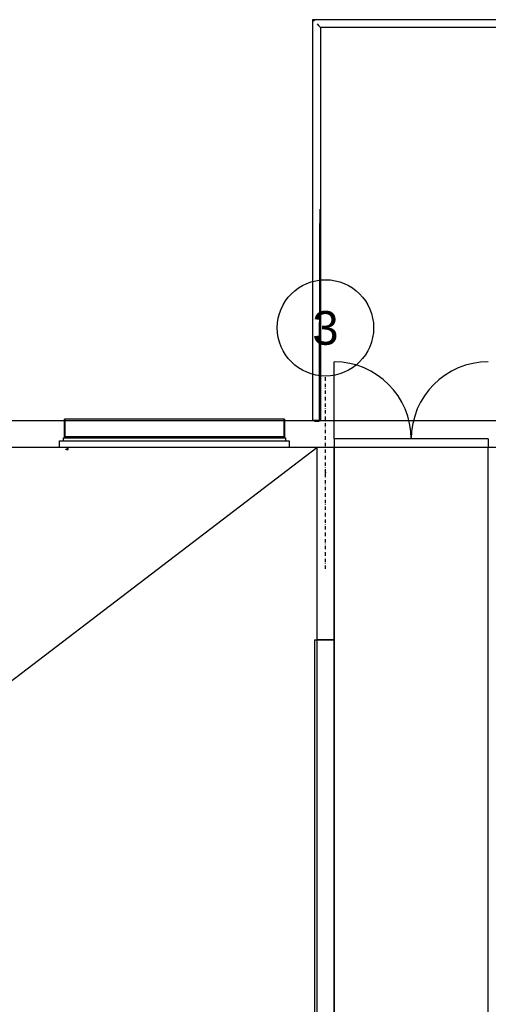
# Model space of a CAD drawing. Extents: x -24342 to 73038, y -9656 to 30949.
# Tile 103 of 170: x 902 to 1388, y 9394 to 10416. Entities that reach past the tile are written whole.
import ezdxf
from ezdxf.enums import TextEntityAlignment as Align

# ---------------------------------------------------------------- set-up
doc = ezdxf.new("R2010")
doc.units = 0
doc.linetypes.add('21.0032_xref_r+1_02_pro$0$Points tirets', pattern=[670.277762, 352.777767, -176.388884, 0, -141.111112])
doc.linetypes.add('ACAD_ISO12W100', pattern=[21, 12, -3, 0, -3, 0, -3])
for name, color, linetype in [('0_XREF', 250, 'Continuous'), ('21.0032_xref_r+1_02_pro$0$02-01 File _ Axe.Construction', 251, 'Continuous'), ('21.0032_xref_r+1_02_pro$0$08-01 2D Dessin général.2D', 251, 'Continuous'), ('21.0032_xref_r+1_02_pro$0$A-AREA-____-OTLN.Modèle IFC', 251, 'Continuous'), ('21.0032_xref_r+1_02_pro$0$A-DOOR-____-OTLN.Modèle IFC', 251, 'Continuous'), ('21.0032_xref_r+1_02_pro$0$A-FLOR-HRAL-OTLN.Modèle IFC', 251, 'Continuous'), ('21.0032_xref_r+1_02_pro$0$A-GLAZ-____-OTLN.Modèle IFC', 251, 'Continuous'), ('21.0032_xref_r+1_02_pro$0$A-WALL-____-OTLN.Modèle IFC', 251, 'Continuous'), ('21.0032_xref_r+1_02_pro$0$Fenêtres ARCHICAD', 251, 'Continuous')]:
    doc.layers.add(name, color=color, linetype=linetype)
doc.styles.add('21.0032_xref_r+1_02_pro$0$STYLE_GENERE_5', font='arial.ttf')

# ---------------------------------------------------------------- blocks, each defined once
blk = doc.blocks.new('21.0032_xref_r+1_02_pro$0$Fenêtre (Mur) 22[5]_1')
at = {"layer": '21.0032_xref_r+1_02_pro$0$Fenêtres ARCHICAD', "linetype": 'Continuous', "ltscale": 0.1}
for p, q in [((12080, -2275), (12280, -2275)), ((12080, -7275), (12080, -2275)), ((12280, -2275), (12280, -7275)), ((12280, -7275), (12080, -7275))]:
    blk.add_line(p, q, dxfattribs=at)
blk = doc.blocks.new('21.0032_xref_r+1_02_pro$0$Mur_14_1', base_point=(12190, -9390))
at = {"layer": '21.0032_xref_r+1_02_pro$0$A-WALL-____-OTLN.Modèle IFC', "linetype": 'Continuous', "ltscale": 0.1}
for p, q in [((12280, -2275), (12100, -2275)), ((12100, -2275), (12100, -7275)), ((12280, -7275), (12280, -2275)), ((12280, -7275), (12100, -7275))]:
    blk.add_line(p, q, dxfattribs=at)
at = {"layer": '21.0032_xref_r+1_02_pro$0$A-WALL-____-OTLN.Modèle IFC', "linetype": 'Continuous', "ltscale": 0.1, "flags": 128}
for points in [[(12280, -280), (12100, -280)], [(12100, -280), (12100, -2275)], [(12280, -2275), (12280, -280)], [(12100, -7275), (12100, -9300)], [(12280, -9480), (12280, -7275)], [(12280, -9480), (12100, -9480)]]:
    blk.add_lwpolyline(points, dxfattribs=at)
at = {"layer": '21.0032_xref_r+1_02_pro$0$Fenêtres ARCHICAD', "linetype": 'Continuous', "ltscale": 0.1}
blk.add_blockref('21.0032_xref_r+1_02_pro$0$Fenêtre (Mur) 22[5]_1', (0, 0), dxfattribs=at)
blk = doc.blocks.new('21.0032_xref_r+1_02_pro$0$Mur 12[185]_1', base_point=(0, -140))
at = {"layer": '21.0032_xref_r+1_02_pro$0$A-WALL-____-OTLN.Modèle IFC', "linetype": 'Continuous', "ltscale": 0.1}
for p, q in [((140, 0), (12090, 0)), ((12090, 0), (13990, 0)), ((12090, -280), (280, -280)), ((12100, -280), (12090, -280)), ((12280, -280), (12100, -280)), ((13880, -280), (12280, -280))]:
    blk.add_line(p, q, dxfattribs=at)
blk = doc.blocks.new('21.0032_xref_r+1_02_pro$0$Elément Modèle 51[692]_1', base_point=(12980, 20))
at = {"layer": '21.0032_xref_r+1_02_pro$0$A-DOOR-____-OTLN.Modèle IFC', "linetype": 'Continuous', "ltscale": 0.1}
for p, q in [((13880, -190), (12280, -190)), ((12280, -190), (12280, -280)), ((13880, -190), (13880, -280)), ((13880, -280), (12280, -280))]:
    blk.add_line(p, q, dxfattribs=at)
blk = doc.blocks.new('21.0032_xref_r+1_02_pro$0$Elément Modèle 32[697]_1', base_point=(9430, 80))
at = {"layer": '21.0032_xref_r+1_02_pro$0$A-GLAZ-____-OTLN.Modèle IFC', "linetype": 'Continuous', "ltscale": 0.1}
for p, q in [((9480, 14), (9480, 15)), ((9485, 15), (9480, 15)), ((9480, 11), (9480, 14)), ((9485, 14), (9480, 14)), ((9480, -170), (9480, 11)), ((9485, 15), (9485, 14)), ((11760, 15), (9485, 15)), ((9485, 14), (9485, 11)), ((9485, 11), (9485, -170)), ((11760, 14), (11760, 15)), ((11765, 15), (11760, 15)), ((11760, 11), (11760, 14)), ((11765, 14), (11760, 14)), ((11760, -170), (11760, 11)), ((11765, 15), (11765, 14)), ((11765, 14), (11765, 11)), ((11765, 11), (11765, -170)), ((9470, -180), (11775, -180)), ((9470, -210), (9470, -180)), ((9480, -180), (9480, -170)), ((11765, -170), (9480, -170)), ((11765, -170), (11765, -180)), ((11775, -180), (11775, -210)), ((9430, -210), (11815, -210)), ((9430, -280), (9430, -210)), ((11815, -280), (9430, -280)), ((9495, -295), (9497, -295)), ((9495, -300), (9495, -295)), ((9497, -300), (9495, -300)), ((9497, -295), (9501, -295)), ((9497, -295), (9497, -300)), ((9501, -300), (9497, -300)), ((9510, -295), (9501, -295)), ((9501, -300), (9518, -300)), ((9510, -280), (9510, -295)), ((9518, -300), (9520, -298)), ((9520, -298), (9520, -280)), ((11815, -210), (11815, -280))]:
    blk.add_line(p, q, dxfattribs=at)
blk = doc.blocks.new('21.0032_xref_r+1_02_pro$0$Barrière 43[722]_1', base_point=(12058, -4))
at = {"layer": '21.0032_xref_r+1_02_pro$0$A-FLOR-HRAL-OTLN.Modèle IFC', "linetype": 'Continuous', "ltscale": 0.1}
for p, q in [((12059, 4161), (13024, 4161)), ((12059, 4161), (12064, 4156)), ((12059, 2892), (12059, 4161)), ((12064, 4156), (12066, 4154)), ((12066, 4154), (12073, 4147)), ((12104, 4116), (12118, 4102)), ((12118, 4102), (12132, 4088)), ((12132, 4088), (12136, 4084)), ((13024, 4161), (13045, 4161)), ((13045, 4161), (13990, 4161)), ((13990, 4161), (13990, 4156)), ((13990, 4156), (13990, 4154)), ((13990, 4154), (13990, 4147)), ((13990, 4147), (13990, 4132)), ((13990, 4145), (13994, 4145)), ((13990, 4132), (13990, 4116)), ((13990, 4116), (13990, 4102)), ((13990, 4102), (13990, 4088)), ((13994, 4095), (13990, 4095)), ((13990, 4088), (13990, 4084)), ((13994, 4145), (13994, 4095)), ((12136, 4084), (12139, 4081)), ((13005, 4081), (12139, 4081)), ((12139, 4081), (12139, 2864)), ((13026, 4081), (13005, 4081)), ((13990, 4081), (13026, 4081)), ((13990, 4084), (13990, 4081)), ((12059, 1296), (12059, 2892)), ((12139, 2864), (12139, 2634)), ((12139, 2634), (12139, 0)), ((12133, 0), (12135, 2195)), ((12129, 2045), (12126, 0)), ((12059, 0), (12059, 1296)), ((12063, 0), (12059, 0)), ((12067, 0), (12063, 0)), ((12081, 0), (12067, 0)), ((12075, -4), (12075, 0)), ((12075, -4), (12125, -4)), ((12095, 0), (12081, 0)), ((12111, 0), (12095, 0)), ((12126, 0), (12111, 0)), ((12125, 0), (12125, -4)), ((12133, 0), (12126, 0)), ((12139, 0), (12133, 0))]:
    blk.add_line(p, q, dxfattribs=at)
blk = doc.blocks.new('21.0032_xref_r+1_02_pro$0$Mur 19[727]_1', base_point=(30265, -140))
at = {"layer": '21.0032_xref_r+1_02_pro$0$A-WALL-____-OTLN.Modèle IFC', "linetype": 'Continuous', "ltscale": 0.1}
for p, q in [((0, 0), (30265, 0)), ((30265, -280), (0, -280))]:
    blk.add_line(p, q, dxfattribs=at)
blk = doc.blocks.new('21.0032_xref_r+1_02_pro$0$Marque grille standard[784]_1', base_point=(12190, -31547))
at = {"layer": '21.0032_xref_r+1_02_pro$0$02-01 File _ Axe.Construction', "linetype": '21.0032_xref_r+1_02_pro$0$Points tirets', "ltscale": 0.1}
for p, q in [((12190, -538), (12190, 462)), ((12190, -1538), (12190, -538))]:
    blk.add_line(p, q, dxfattribs=at)
at = {"layer": '21.0032_xref_r+1_02_pro$0$02-01 File _ Axe.Construction', "linetype": 'Continuous', "ltscale": 0.1}
blk.add_circle((12190, 962), 500, dxfattribs=at)
at = {"layer": '21.0032_xref_r+1_02_pro$0$02-01 File _ Axe.Construction', "linetype": '21.0032_xref_r+1_02_pro$0$Points tirets', "ltscale": 0.1}
blk.add_point((12190, -538), dxfattribs=at)
blk.add_point((12190, -538), dxfattribs=at)
at = {"layer": '21.0032_xref_r+1_02_pro$0$02-01 File _ Axe.Construction', "ltscale": 0.1, "style": '21.0032_xref_r+1_02_pro$0$STYLE_GENERE_5'}
for tag, p in [('AC_MarkerText_1_1', (12190, 1137)), ('AC_MarkerText_1_0', (12190, -31872))]:
    blk.add_attdef(tag, text='', height=350, rotation=360, dxfattribs=at).set_placement(p, align=Align.TOP_CENTER)
blk = doc.blocks.new('21.0032_xref_r+1_02_pro')
at = {"layer": '21.0032_xref_r+1_02_pro$0$08-01 2D Dessin général.2D', "linetype": 'Continuous', "ltscale": 0.1}
for p, q in [((1228, -19), (1228, 61)), ((1228, -19), (1228, 61)), ((28, -930), (1210, -28))]:
    blk.add_line(p, q, dxfattribs=at)
for centre, start, end in [((1228, -19), 0, 90), ((1388, -19), 90, 180)]:
    blk.add_arc(centre, 80, start, end, dxfattribs=at)
at = {"layer": '21.0032_xref_r+1_02_pro$0$A-AREA-____-OTLN.Modèle IFC', "linetype": 'Continuous', "ltscale": 0.1, "flags": 128}
blk.add_lwpolyline([(1388, -28), (1228, -28), (1228, -948), (1050, -948), (1050, -1062.3, -0.399212), (1227.6, -1231), (1388.2, -1231, -0.39949), (1566, -1062), (1566, -948), (1388, -948), (1388, -479)], format="xyb", close=True, dxfattribs=at)
at = {"layer": '21.0032_xref_r+1_02_pro$0$02-01 File _ Axe.Construction', "linetype": 'Continuous', "ltscale": 0.1}
ref = blk.add_blockref('21.0032_xref_r+1_02_pro$0$Marque grille standard[784]_1', (1219, -3154.7), dxfattribs=dict(at, xscale=0.1, yscale=0.1, zscale=0.1))
ref.add_attrib('AC_MarkerText_1_1', '3', dxfattribs={"height": 35, "style": '21.0032_xref_r+1_02_pro$0$STYLE_GENERE_5'}).set_placement((1219, 113.7), align=Align.TOP_CENTER)
at = {"layer": '21.0032_xref_r+1_02_pro$0$A-DOOR-____-OTLN.Modèle IFC', "linetype": 'Continuous', "ltscale": 0.1, "xscale": 0.1, "yscale": 0.1, "zscale": 0.1}
blk.add_blockref('21.0032_xref_r+1_02_pro$0$Elément Modèle 51[692]_1', (1298, 2), dxfattribs=at)
at = {"layer": '21.0032_xref_r+1_02_pro$0$A-FLOR-HRAL-OTLN.Modèle IFC', "linetype": 'Continuous', "ltscale": 0.1, "xscale": 0.1, "yscale": 0.1, "zscale": 0.1}
blk.add_blockref('21.0032_xref_r+1_02_pro$0$Barrière 43[722]_1', (1205.8, -0.4), dxfattribs=at)
at = {"layer": '21.0032_xref_r+1_02_pro$0$A-GLAZ-____-OTLN.Modèle IFC', "linetype": 'Continuous', "ltscale": 0.1, "xscale": 0.1, "yscale": 0.1, "zscale": 0.1}
blk.add_blockref('21.0032_xref_r+1_02_pro$0$Elément Modèle 32[697]_1', (943, 8), dxfattribs=at)
at = {"layer": '21.0032_xref_r+1_02_pro$0$A-WALL-____-OTLN.Modèle IFC', "linetype": 'Continuous', "ltscale": 0.1, "xscale": 0.1, "yscale": 0.1, "zscale": 0.1}
for name, p in [('21.0032_xref_r+1_02_pro$0$Mur 12[185]_1', (0, -14)), ('21.0032_xref_r+1_02_pro$0$Mur 19[727]_1', (3026.5, -14))]:
    blk.add_blockref(name, p, dxfattribs=at)
at = {"layer": '21.0032_xref_r+1_02_pro$0$A-WALL-____-OTLN.Modèle IFC', "ltscale": 0.1, "xscale": 0.1, "yscale": 0.1, "zscale": 0.1}
blk.add_blockref('21.0032_xref_r+1_02_pro$0$Mur_14_1', (1219, -939), dxfattribs=at)

msp = doc.modelspace()

# ---------------------------------------------------------------- block references
at = {"layer": '0_XREF', "linetype": 'ACAD_ISO12W100'}
msp.add_blockref('21.0032_xref_r+1_02_pro', (0, 10000), dxfattribs=at)

doc.saveas('drawing.dxf')
